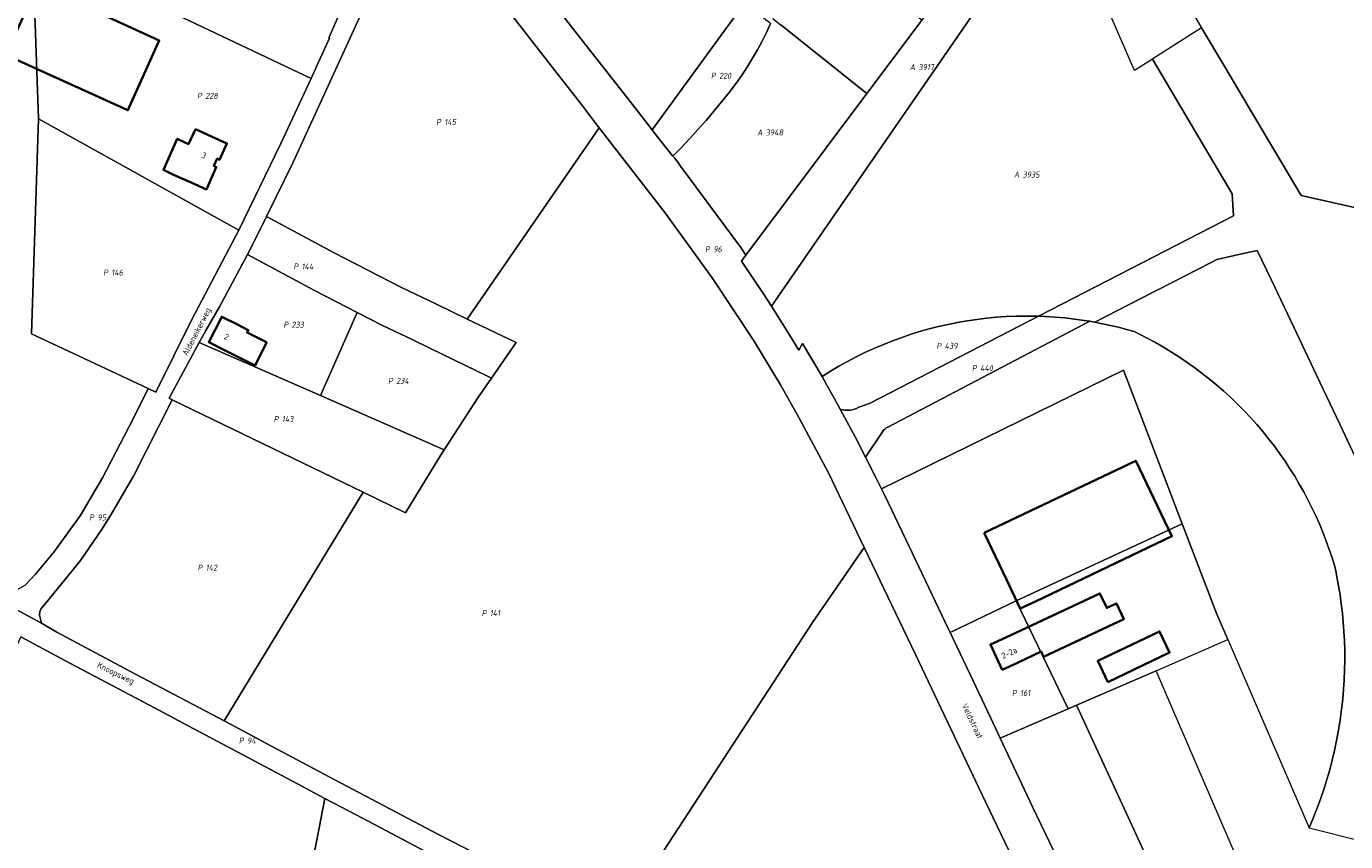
# Model space of a CAD drawing. Extents: x 184444 to 186844, y 346155 to 349219.
# Tile 31 of 49: x 185685 to 186078, y 347422 to 347665. Entities that reach past the tile are written whole.
import ezdxf
from ezdxf.enums import TextEntityAlignment as Align
from ezdxf.lldxf.tags import DXFTag

# ---------------------------------------------------------------- set-up
doc = ezdxf.new("R2010")
doc.units = 0
for name, color, linetype, lineweight in [('B-WE-KG-GRENS_PERCEEL-G', 150, 'KG-PERCEEL', 18), ('B-WE-KG-GRENS_PERCEEL-GV', 150, 'Continuous', 18), ('B-WE-KG-GRENS_PERCEEL-S', 150, 'Continuous', 25), ('B-WE-OG-BEBOUWING-G', 7, 'Continuous', 35), ('B-WE-OG-BEBOUWING_HUISNUMMER-T18', 1, 'Continuous', 18), ('B-WE-OG-BEBOUWING_STRAATNAAM-T18', 1, 'Continuous', 18)]:
    doc.layers.add(name, color=color, linetype=linetype, lineweight=lineweight)
doc.styles.add('NLCS-ISO', font='NLCS-ISO.ttf')
doc.styles.add('NLCS-ISO-M1000-T18', font='NLCS-ISO.ttf', dxfattribs={"height": 1.8})
doc.styles.get("Standard").update_dxf_attribs({"font": 'NLCS-ISO.ttf'})
tags = doc.linetypes.add('KG-PERCEEL', pattern='A,5.5,-2,["P",Standard,S=1.8,R=0,X=-0.5,Y=-0.9],-2,5.5,-2,[5,NLCS.SHX,S=0.75,R=0,X=0,Y=0],-2', length=19).pattern_tags.tags
tags[6] = DXFTag(74, 10)

# ---------------------------------------------------------------- blocks, each defined once
blk = doc.blocks.new('SKG-PERCEELNUMMER-SO')
at = {"style": 'NLCS-ISO', "oblique": 10, "flags": 1}
for tag, p in [('GEMEENTECODE', (0, 2.55)), ('PERCEELGROOTTE', (0, -2.45))]:
    blk.add_attdef(tag, text='', height=1.8, dxfattribs=at).set_placement(p, align=Align.MIDDLE_CENTER)
at = {"style": 'NLCS-ISO', "oblique": 10}
blk.add_attdef('SECTIE', text='', height=1.8, dxfattribs=at).set_placement((-0.5, 0), align=Align.MIDDLE_RIGHT)
blk.add_attdef('PERCEELNUMMER', text='', height=1.8, dxfattribs=at).set_placement((0.5, 0), align=Align.MIDDLE_LEFT)

msp = doc.modelspace()

# ---------------------------------------------------------------- linework, layer by layer
at = {"layer": 'B-WE-KG-GRENS_PERCEEL-G', "flags": 128}
for points in [[(185685.16, 347733.341), (185688.5, 347637.235)], [(185756.4, 347608.098), (185764.39, 347624.291), (185785.71, 347670.805), (185800.481, 347704.044), (185801.913, 347704.66)], [(185801.913, 347704.66), (185802.985, 347703.087), (185817.626, 347683.304), (185842.296, 347651.606), (185849.106, 347642.856), (185850.197, 347641.455), (185852.959, 347637.878), (185855.525, 347634.554)], [(185907.911, 347583.038), (185991.172, 347703.602)], [(185871.256, 347633.943), (185863.992, 347643.289), (185849.089, 347662.326), (185836.411, 347678.62), (185835.576, 347679.693)], [(185769.713, 347649.229), (185771.844, 347653.826), (185775.126, 347661.24), (185774.943, 347661.321), (185780.95, 347674.889), (185782.518, 347678.54), (185782.246, 347678.667)], [(185871.256, 347633.943), (185898.829, 347671.616)], [(185727.809, 347669.004), (185769.713, 347649.229)], [(185906.576, 347665.553), (185905.33, 347662.923), (185904.013, 347660.328), (185902.625, 347657.77), (185901.168, 347655.251), (185899.642, 347652.773), (185898.05, 347650.337), (185896.391, 347647.946)], [(185909.566, 347665.144), (185935.256, 347644.73)], [(185935.256, 347644.73), (185943.66, 347655.957), (185951.606, 347666.575)], [(185748.179, 347604.023), (185748.208, 347604.078), (185760.725, 347629.854), (185769.713, 347649.229)], [(185877.468, 347626.114), (185880.002, 347628.691), (185882.49, 347631.314), (185884.93, 347633.98), (185887.321, 347636.69), (185889.664, 347639.443), (185891.957, 347642.237), (185894.2, 347645.071), (185896.391, 347647.946)], [(185899.201, 347596.63), (185935.256, 347644.73)], [(185721.175, 347556.893), (185686.452, 347573.162), (185688.5, 347637.235)], [(185748.179, 347604.023), (185688.5, 347637.235)], [(185855.525, 347634.554), (185816.147, 347577.576)], [(185855.525, 347634.554), (185875.025, 347609.301), (185889.118, 347589.878), (185901.427, 347571.239), (185909.469, 347557.955), (185914.968, 347548.27), (185923.782, 347531.799), (185934.447, 347509.544)], [(185877.468, 347626.114), (185874.68, 347629.536), (185871.433, 347633.715), (185871.256, 347633.943)], [(185877.997, 347625.438), (185877.468, 347626.114)], [(185879.09, 347623.963), (185877.997, 347625.438)], [(185879.718, 347623.115), (185879.09, 347623.963)], [(185897.712, 347598.835), (185879.718, 347623.115)], [(185750.723, 347596.789), (185752.732, 347600.664), (185756.4, 347608.098)], [(185816.147, 347577.576), (185807.029, 347581.972), (185796.632, 347586.984), (185776.552, 347597.245), (185756.4, 347608.098)], [(186044.482, 347608.354), (185993.313, 347581.985)], [(185721.175, 347556.893), (185723.44, 347555.832), (185734.198, 347577.4), (185748.179, 347604.023)], [(185750.723, 347596.789), (185742.457, 347581.246), (185738.32, 347574.175), (185736.377, 347570.574)], [(185783.37, 347579.555), (185770.692, 347586.033), (185750.723, 347596.789)], [(185899.201, 347596.63), (185897.712, 347598.835)], [(185897.882, 347594.775), (185899.201, 347596.63)], [(185897.882, 347594.775), (185901.191, 347589.957), (185904.466, 347585.109)], [(185906.814, 347581.451), (185904.466, 347585.109)], [(186020.342, 347585.49), (186003.125, 347576.674), (186003.072, 347576.647)], [(185906.814, 347581.451), (185907.911, 347583.038)], [(185914.929, 347568.321), (185912.263, 347572.722), (185909.558, 347577.098), (185906.814, 347581.451)], [(185993.313, 347581.985), (185986.359, 347578.401)], [(185772.531, 347554.766), (185783.37, 347579.555)], [(185823.457, 347560.011), (185822.279, 347560.579), (185805.22, 347568.801), (185799.749, 347571.438), (185791.004, 347575.654), (185783.37, 347579.555)], [(185823.457, 347560.011), (185830.735, 347570.544), (185816.147, 347577.576)], [(185986.359, 347578.401), (185985.488, 347578.432), (185982.573, 347578.461), (185979.658, 347578.413), (185976.745, 347578.291), (185973.836, 347578.093), (185970.934, 347577.819), (185968.039, 347577.471), (185965.155, 347577.048), (185962.282, 347576.55), (185959.423, 347575.979), (185956.58, 347575.333), (185953.755, 347574.614), (185950.949, 347573.823), (185948.165, 347572.958), (185945.404, 347572.023), (185942.668, 347571.016), (185939.959, 347569.938), (185937.278, 347568.791), (185934.629, 347567.575), (185932.012, 347566.29), (185929.429, 347564.939), (185926.881, 347563.52), (185924.371, 347562.037), (185921.901, 347560.489)], [(185936.203, 347552.555), (185986.359, 347578.401)], [(185941.453, 347545.392), (186001.629, 347576.9)], [(185988.261, 347578.334), (185986.359, 347578.401)], [(185988.402, 347578.329), (185988.261, 347578.334)], [(186000, 347577.162), (185997.113, 347577.566), (185994.216, 347577.895), (185991.312, 347578.15), (185988.402, 347578.329)], [(186001.629, 347576.9), (186000, 347577.162)], [(186003.072, 347576.647), (186001.629, 347576.9)], [(186014.865, 347573.845), (186012.531, 347574.506), (186010.184, 347575.116), (186007.824, 347575.677), (186005.453, 347576.187), (186003.072, 347576.647)], [(185736.377, 347570.574), (185727.422, 347553.975)], [(185736.377, 347570.574), (185772.531, 347554.766)], [(185916.074, 347570.299), (185914.929, 347568.321)], [(185916.074, 347570.299), (185921.901, 347560.489)], [(185939.602, 347527.012), (186011.699, 347562.322), (186029.194, 347516.639)], [(185809.318, 347538.682), (185819.392, 347554.129), (185823.457, 347560.011)], [(185921.901, 347560.489), (185923.324, 347557.862), (185925.611, 347553.852), (185927.304, 347550.718)], [(185675.064, 347494.649), (185682.236, 347497.039), (185684.537, 347498.294), (185687.582, 347501.585), (185693.075, 347508.212), (185700.946, 347519.009), (185707.527, 347530.321), (185716.773, 347548.066), (185721.175, 347556.893)], [(185689.437, 347487.069), (185688.824, 347489.364), (185688.939, 347490.51), (185689.277, 347491.44), (185690.576, 347492.858), (185701.029, 347505.702), (185707.462, 347515.163), (185710.254, 347519.582), (185716.878, 347530.978), (185728.328, 347553.536)], [(185727.422, 347553.975), (185728.328, 347553.536)], [(185728.328, 347553.536), (185785.175, 347526.024)], [(185772.531, 347554.766), (185809.318, 347538.682)], [(185927.304, 347550.718), (185927.517, 347550.654), (185928.179, 347550.518), (185928.851, 347550.444), (185929.527, 347550.431), (185930.201, 347550.479), (185930.867, 347550.588), (185931.521, 347550.759), (185932.158, 347550.988), (185932.81, 347551.293)], [(185927.304, 347550.718), (185928.077, 347549.288)], [(185928.077, 347549.288), (185931.746, 347542.5), (185934.831, 347536.471)], [(185932.81, 347551.293), (185936.203, 347552.555)], [(185939.87, 347544.015), (185940.186, 347544.442), (185940.561, 347544.819), (185940.986, 347545.138), (185941.453, 347545.392)], [(185934.831, 347536.471), (185939.87, 347544.015)], [(185785.175, 347526.024), (185797.834, 347519.898), (185808.219, 347536.998), (185809.318, 347538.682)], [(185934.831, 347536.471), (185937.647, 347530.967), (185939.602, 347527.012)], [(185785.175, 347526.024), (185743.813, 347457.92)], [(185939.602, 347527.012), (185940.601, 347524.99), (185947.807, 347509.881), (185959.436, 347485.485), (185960.044, 347484.209)], [(185979.727, 347493.687), (186029.194, 347516.639)], [(185861.54, 347399.079), (185919.031, 347487.236), (185934.447, 347509.544)], [(185934.447, 347509.544), (185949.713, 347477.687), (185970.529, 347433.872), (185995.974, 347380.798), (186010.517, 347352.653)], [(185689.437, 347487.069), (185675.064, 347494.649)], [(185979.727, 347493.687), (185960.044, 347484.209)], [(185979.727, 347493.687), (185995.188, 347461.538)], [(185743.813, 347457.92), (185715.74, 347472.748), (185694.002, 347484.309), (185689.437, 347487.069)], [(185683.241, 347482.924), (185697.8, 347475.091), (185723.062, 347461.776), (185734.591, 347455.701), (185736.619, 347454.622), (185767.319, 347438.296), (185770.637, 347436.532), (185773.786, 347434.858)], [(185960.044, 347484.209), (185966.905, 347469.817), (185972.077, 347458.973), (185974.989, 347452.785)], [(185997.713, 347462.632), (186021.36, 347472.879)], [(185995.188, 347461.538), (185997.713, 347462.632)], [(185997.713, 347462.632), (186053.73, 347341.001)], [(185995.188, 347461.538), (185974.989, 347452.785)], [(185861.54, 347399.079), (185855.824, 347401.252), (185829.49, 347412.898), (185807.624, 347424.088), (185776.757, 347440.413), (185756.199, 347451.342), (185745.66, 347456.945), (185743.813, 347457.92)], [(185974.989, 347452.785), (185984.618, 347432.323), (186002.436, 347395.181), (186013.6, 347372.932), (186022.867, 347356.896), (186029.398, 347345.51), (186037.048, 347332.985)], [(185734.152, 347229.948), (185773.786, 347434.858)], [(185773.786, 347434.858), (185775.843, 347433.764), (185776.419, 347433.46), (185785.03, 347428.922), (185791.955, 347425.272), (185811.999, 347414.707), (185820.422, 347410.355), (185823.902, 347408.689)]]:
    msp.add_lwpolyline(points, dxfattribs=at)
at = {"layer": 'B-WE-KG-GRENS_PERCEEL-GV', "flags": 128}
for points in [[(186021.478, 347687.018), (186034.93, 347664.328), (186041.841, 347652.671), (186047.329, 347643.415), (186056.71, 347627.593), (186064.579, 347614.32), (186190.928, 347585.955), (186203.946, 347583.033), (186207.502, 347585.311), (186212.849, 347609.13), (186224.903, 347662.813), (186251.32, 347780.464)], [(185684.537, 347498.294), (185687.582, 347501.585), (185693.075, 347508.212), (185700.946, 347519.009), (185707.527, 347530.321), (185716.773, 347548.066), (185721.175, 347556.893), (185686.452, 347573.162), (185688.5, 347637.235), (185685.16, 347733.341)], [(185991.172, 347703.602), (185907.911, 347583.038), (185906.814, 347581.451), (185909.558, 347577.098), (185912.263, 347572.722), (185914.929, 347568.321), (185916.074, 347570.299), (185921.901, 347560.489), (185924.371, 347562.037), (185926.881, 347563.52), (185929.429, 347564.939), (185932.012, 347566.29), (185934.629, 347567.575), (185937.278, 347568.791), (185939.959, 347569.938), (185942.668, 347571.016), (185945.404, 347572.023), (185948.165, 347572.958), (185950.949, 347573.823), (185953.755, 347574.614), (185956.58, 347575.333), (185959.423, 347575.979), (185962.282, 347576.55), (185965.155, 347577.048), (185968.039, 347577.471), (185970.934, 347577.819), (185973.836, 347578.093), (185976.745, 347578.291), (185979.658, 347578.413), (185982.573, 347578.461), (185985.488, 347578.432), (185986.359, 347578.401), (185993.313, 347581.985), (186044.482, 347608.354), (186044.006, 347614.896), (186020.343, 347654.998), (186014.942, 347651.544), (186005.647, 347673.076)], [(185817.626, 347683.304), (185842.296, 347651.606), (185849.106, 347642.856), (185850.197, 347641.455), (185852.959, 347637.878), (185855.525, 347634.554), (185875.025, 347609.301), (185889.118, 347589.878), (185901.427, 347571.239), (185909.469, 347557.955), (185914.968, 347548.27), (185923.782, 347531.799), (185934.447, 347509.544), (185949.713, 347477.687), (185970.529, 347433.872), (185995.974, 347380.798)], [(185780.95, 347674.889), (185774.943, 347661.321), (185775.126, 347661.24), (185771.844, 347653.826), (185769.713, 347649.229), (185760.725, 347629.854), (185748.208, 347604.078), (185748.179, 347604.023), (185734.198, 347577.4), (185723.44, 347555.832), (185721.175, 347556.893), (185716.773, 347548.066), (185707.527, 347530.321), (185700.946, 347519.009), (185693.075, 347508.212), (185687.582, 347501.585), (185684.537, 347498.294)], [(186002.436, 347395.181), (185984.618, 347432.323), (185974.989, 347452.785), (185972.077, 347458.973), (185966.905, 347469.817), (185960.044, 347484.209), (185959.436, 347485.485), (185947.807, 347509.881), (185940.601, 347524.99), (185939.602, 347527.012), (185937.647, 347530.967), (185934.831, 347536.471), (185931.746, 347542.5), (185928.077, 347549.288), (185927.304, 347550.718), (185925.611, 347553.852), (185923.324, 347557.862), (185921.901, 347560.489), (185916.074, 347570.299), (185914.929, 347568.321), (185912.263, 347572.722), (185909.558, 347577.098), (185906.814, 347581.451), (185904.466, 347585.109), (185901.191, 347589.957), (185897.882, 347594.775), (185899.201, 347596.63), (185897.712, 347598.835), (185879.718, 347623.115), (185879.09, 347623.963), (185877.997, 347625.438), (185877.468, 347626.114), (185874.68, 347629.536), (185871.433, 347633.715), (185871.256, 347633.943), (185863.992, 347643.289), (185849.089, 347662.326), (185836.411, 347678.62)], [(185836.411, 347678.62), (185849.089, 347662.326), (185863.992, 347643.289), (185871.256, 347633.943), (185898.829, 347671.616)], [(185675.064, 347494.649), (185689.437, 347487.069), (185688.824, 347489.364), (185688.939, 347490.51), (185689.277, 347491.44), (185690.576, 347492.858), (185701.029, 347505.702), (185707.462, 347515.163), (185710.254, 347519.582), (185716.878, 347530.978), (185728.328, 347553.536), (185727.422, 347553.975), (185736.377, 347570.574), (185738.32, 347574.175), (185742.457, 347581.246), (185750.723, 347596.789), (185752.732, 347600.664), (185756.4, 347608.098), (185764.39, 347624.291), (185785.71, 347670.805)], [(185906.576, 347665.553), (185905.33, 347662.923), (185904.013, 347660.328), (185902.625, 347657.77), (185901.168, 347655.251), (185899.642, 347652.773), (185898.05, 347650.337), (185896.391, 347647.946), (185894.2, 347645.071), (185891.957, 347642.237), (185889.664, 347639.443), (185887.321, 347636.69), (185884.93, 347633.98), (185882.49, 347631.314), (185880.002, 347628.691), (185877.468, 347626.114), (185877.997, 347625.438), (185879.09, 347623.963), (185879.718, 347623.115), (185897.712, 347598.835), (185899.201, 347596.63), (185935.256, 347644.73), (185909.566, 347665.144)], [(186190.928, 347585.955), (186064.579, 347614.32), (186056.71, 347627.593), (186047.329, 347643.415), (186041.841, 347652.671), (186034.93, 347664.328), (186020.434, 347655.056), (186020.343, 347654.998), (186044.006, 347614.896), (186044.482, 347608.354), (185993.313, 347581.985), (185986.359, 347578.401), (185988.261, 347578.334), (185988.402, 347578.329), (185991.312, 347578.15), (185994.216, 347577.895), (185997.113, 347577.566), (186000, 347577.162), (186001.629, 347576.9), (186003.072, 347576.647), (186003.125, 347576.674), (186020.342, 347585.49), (186022.086, 347586.384), (186037.606, 347594.331), (186039.449, 347595.275), (186047.822, 347597.178), (186051.516, 347598.018), (186055.742, 347589.113), (186062.376, 347575.137), (186069.155, 347560.853), (186076.092, 347546.239), (186083.778, 347530.047)], [(185861.54, 347399.079), (185919.031, 347487.236), (185934.447, 347509.544), (185923.782, 347531.799), (185914.968, 347548.27), (185909.469, 347557.955), (185901.427, 347571.239), (185889.118, 347589.878), (185875.025, 347609.301), (185855.525, 347634.554), (185816.147, 347577.576), (185830.735, 347570.544), (185823.457, 347560.011), (185819.392, 347554.129), (185809.318, 347538.682), (185808.219, 347536.998), (185797.834, 347519.898), (185785.175, 347526.024), (185743.813, 347457.92), (185745.66, 347456.945), (185756.199, 347451.342), (185776.757, 347440.413), (185807.624, 347424.088), (185829.49, 347412.898)], [(186083.778, 347530.047), (186076.092, 347546.239), (186069.155, 347560.853), (186062.376, 347575.137), (186055.742, 347589.113), (186051.516, 347598.018), (186047.822, 347597.178), (186039.449, 347595.275), (186037.606, 347594.331), (186022.086, 347586.384), (186020.342, 347585.49), (186003.125, 347576.674), (186003.072, 347576.647), (186005.453, 347576.187), (186007.824, 347575.677), (186010.184, 347575.116), (186012.531, 347574.506), (186014.865, 347573.845), (186016.295, 347573.151), (186018.774, 347571.888), (186021.221, 347570.564), (186023.634, 347569.181), (186026.013, 347567.739), (186028.356, 347566.238), (186030.661, 347564.681), (186032.927, 347563.067), (186035.153, 347561.398), (186037.337, 347559.675), (186039.478, 347557.899), (186041.575, 347556.07), (186043.627, 347554.189), (186045.632, 347552.257), (186047.589, 347550.278), (186049.497, 347548.25), (186051.354, 347546.177), (186053.16, 347544.058), (186054.913, 347541.896), (186056.613, 347539.691), (186058.258, 347537.445), (186059.785, 347535.25), (186061.26, 347533.019), (186062.681, 347530.754), (186064.049, 347528.457), (186065.362, 347526.127), (186066.619, 347523.767), (186067.82, 347521.379), (186068.965, 347518.962), (186070.027, 347516.577), (186071.034, 347514.168), (186071.986, 347511.737), (186072.881, 347509.284), (186073.719, 347506.811), (186074.5, 347504.32), (186074.882, 347502.57), (186075.239, 347500.816), (186075.734, 347498.139), (186076.171, 347495.451), (186076.549, 347492.755), (186076.869, 347490.051), (186077.13, 347487.341), (186077.333, 347484.626), (186077.483, 347481.74), (186077.567, 347478.851), (186077.585, 347475.961), (186077.536, 347473.071), (186077.421, 347470.184), (186077.24, 347467.299), (186076.992, 347464.42), (186076.649, 347461.313), (186076.229, 347458.215), (186075.733, 347455.128), (186075.16, 347452.055), (186074.54, 347449.13), (186073.851, 347446.22), (186073.093, 347443.328), (186072.267, 347440.454), (186071.353, 347437.54), (186070.368, 347434.65), (186069.313, 347431.784), (186068.189, 347428.944), (186066.996, 347426.133), (186082.389, 347422.239)], [(185829.49, 347412.898), (185807.624, 347424.088), (185776.757, 347440.413), (185756.199, 347451.342), (185745.66, 347456.945), (185743.813, 347457.92), (185715.74, 347472.748), (185694.002, 347484.309), (185689.437, 347487.069), (185675.064, 347494.649)], [(185683.241, 347482.924), (185697.8, 347475.091), (185723.062, 347461.776), (185734.591, 347455.701), (185736.619, 347454.622), (185767.319, 347438.296), (185770.637, 347436.532), (185773.786, 347434.858), (185775.843, 347433.764), (185776.419, 347433.46), (185785.03, 347428.922), (185791.955, 347425.272), (185811.999, 347414.707)]]:
    msp.add_lwpolyline(points, dxfattribs=at)
for points in [[(185726.024, 347704.881), (185732.724, 347732.942), (185720.691, 347733.044), (185705.255, 347733.173), (185685.16, 347733.341), (185688.5, 347637.235), (185748.179, 347604.023), (185748.208, 347604.078), (185760.725, 347629.854), (185769.713, 347649.229), (185727.809, 347669.004), (185724.508, 347670.562), (185717.333, 347673.949), (185719.938, 347679.286)], [(185907.911, 347583.038), (185991.172, 347703.602), (185991.431, 347703.977), (185986.193, 347712.85), (185985.864, 347712.41), (185967.694, 347688.085), (185951.606, 347666.575), (185943.66, 347655.957), (185935.256, 347644.73), (185899.201, 347596.63), (185897.882, 347594.775), (185901.191, 347589.957), (185904.466, 347585.109), (185906.814, 347581.451)], [(185726.024, 347704.881), (185719.938, 347679.286), (185717.333, 347673.949), (185724.508, 347670.562), (185727.809, 347669.004), (185769.713, 347649.229), (185771.844, 347653.826), (185775.126, 347661.24), (185774.943, 347661.321), (185780.95, 347674.889), (185782.518, 347678.54), (185782.246, 347678.667), (185761.254, 347688.456), (185738.441, 347699.092)], [(185756.4, 347608.098), (185776.552, 347597.245), (185796.632, 347586.984), (185807.029, 347581.972), (185816.147, 347577.576), (185855.525, 347634.554), (185852.959, 347637.878), (185850.197, 347641.455), (185849.106, 347642.856), (185842.296, 347651.606), (185817.626, 347683.304), (185802.985, 347703.087), (185801.913, 347704.66), (185800.481, 347704.044), (185785.71, 347670.805), (185764.39, 347624.291)], [(185909.524, 347665.178), (185909.566, 347665.144), (185935.256, 347644.73), (185943.66, 347655.957), (185951.606, 347666.575), (185917.779, 347691.988), (185917.532, 347692.174), (185914.562, 347694.406), (185914.223, 347691.841), (185913.816, 347689.286), (185913.344, 347686.743), (185912.805, 347684.212), (185912.2, 347681.697), (185911.53, 347679.198), (185910.795, 347676.717), (185909.996, 347674.257), (185909.132, 347671.818), (185908.205, 347669.402), (185907.216, 347667.012)], [(185906.576, 347665.553), (185898.829, 347671.616), (185871.256, 347633.943), (185871.433, 347633.715), (185874.68, 347629.536), (185877.468, 347626.114), (185880.002, 347628.691), (185882.49, 347631.314), (185884.93, 347633.98), (185887.321, 347636.69), (185889.664, 347639.443), (185891.957, 347642.237), (185894.2, 347645.071), (185896.391, 347647.946), (185898.05, 347650.337), (185899.642, 347652.773), (185901.168, 347655.251), (185902.625, 347657.77), (185904.013, 347660.328), (185905.33, 347662.923)], [(185721.175, 347556.893), (185723.44, 347555.832), (185734.198, 347577.4), (185748.179, 347604.023), (185688.5, 347637.235), (185686.452, 347573.162)], [(185823.457, 347560.011), (185830.735, 347570.544), (185816.147, 347577.576), (185807.029, 347581.972), (185796.632, 347586.984), (185776.552, 347597.245), (185756.4, 347608.098), (185752.732, 347600.664), (185750.723, 347596.789), (185770.692, 347586.033), (185783.37, 347579.555), (185791.004, 347575.654), (185799.749, 347571.438), (185805.22, 347568.801), (185822.279, 347560.579)], [(185783.37, 347579.555), (185770.692, 347586.033), (185750.723, 347596.789), (185742.457, 347581.246), (185738.32, 347574.175), (185736.377, 347570.574), (185772.531, 347554.766)], [(185783.37, 347579.555), (185772.531, 347554.766), (185809.318, 347538.682), (185819.392, 347554.129), (185823.457, 347560.011), (185822.279, 347560.579), (185805.22, 347568.801), (185799.749, 347571.438), (185791.004, 347575.654)], [(185932.81, 347551.293), (185936.203, 347552.555), (185986.359, 347578.401), (185985.488, 347578.432), (185982.573, 347578.461), (185979.658, 347578.413), (185976.745, 347578.291), (185973.836, 347578.093), (185970.934, 347577.819), (185968.039, 347577.471), (185965.155, 347577.048), (185962.282, 347576.55), (185959.423, 347575.979), (185956.58, 347575.333), (185953.755, 347574.614), (185950.949, 347573.823), (185948.165, 347572.958), (185945.404, 347572.023), (185942.668, 347571.016), (185939.959, 347569.938), (185937.278, 347568.791), (185934.629, 347567.575), (185932.012, 347566.29), (185929.429, 347564.939), (185926.881, 347563.52), (185924.371, 347562.037), (185921.901, 347560.489), (185923.324, 347557.862), (185925.611, 347553.852), (185927.304, 347550.718), (185927.517, 347550.654), (185928.179, 347550.518), (185928.851, 347550.444), (185929.527, 347550.431), (185930.201, 347550.479), (185930.867, 347550.588), (185931.521, 347550.759), (185932.158, 347550.988)], [(185988.402, 347578.329), (185988.261, 347578.334), (185986.359, 347578.401), (185936.203, 347552.555), (185932.81, 347551.293), (185932.158, 347550.988), (185931.521, 347550.759), (185930.867, 347550.588), (185930.201, 347550.479), (185929.527, 347550.431), (185928.851, 347550.444), (185928.179, 347550.518), (185927.517, 347550.654), (185927.304, 347550.718), (185928.077, 347549.288), (185931.746, 347542.5), (185934.831, 347536.471), (185939.87, 347544.015), (185940.186, 347544.442), (185940.561, 347544.819), (185940.986, 347545.138), (185941.453, 347545.392), (186001.629, 347576.9), (186000, 347577.162), (185997.113, 347577.566), (185994.216, 347577.895), (185991.312, 347578.15)], [(186001.629, 347576.9), (185941.453, 347545.392), (185940.986, 347545.138), (185940.561, 347544.819), (185940.186, 347544.442), (185939.87, 347544.015), (185934.831, 347536.471), (185937.647, 347530.967), (185939.602, 347527.012), (186011.699, 347562.322), (186029.194, 347516.639), (186039.492, 347489.75), (186042.774, 347482.158), (186066.996, 347426.133), (186068.189, 347428.944), (186069.313, 347431.784), (186070.368, 347434.65), (186071.353, 347437.54), (186072.267, 347440.454), (186073.093, 347443.328), (186073.851, 347446.22), (186074.54, 347449.13), (186075.16, 347452.055), (186075.733, 347455.128), (186076.229, 347458.215), (186076.649, 347461.313), (186076.992, 347464.42), (186077.24, 347467.299), (186077.421, 347470.184), (186077.536, 347473.071), (186077.585, 347475.961), (186077.567, 347478.851), (186077.483, 347481.74), (186077.333, 347484.626), (186077.13, 347487.341), (186076.869, 347490.051), (186076.549, 347492.755), (186076.171, 347495.451), (186075.734, 347498.139), (186075.239, 347500.816), (186074.882, 347502.57), (186074.5, 347504.32), (186073.719, 347506.811), (186072.881, 347509.284), (186071.986, 347511.737), (186071.034, 347514.168), (186070.027, 347516.577), (186068.965, 347518.962), (186067.82, 347521.379), (186066.619, 347523.767), (186065.362, 347526.127), (186064.049, 347528.457), (186062.681, 347530.754), (186061.26, 347533.019), (186059.785, 347535.25), (186058.258, 347537.445), (186056.613, 347539.691), (186054.913, 347541.896), (186053.16, 347544.058), (186051.354, 347546.177), (186049.497, 347548.25), (186047.589, 347550.278), (186045.632, 347552.257), (186043.627, 347554.189), (186041.575, 347556.07), (186039.478, 347557.899), (186037.337, 347559.675), (186035.153, 347561.398), (186032.927, 347563.067), (186030.661, 347564.681), (186028.356, 347566.238), (186026.013, 347567.739), (186023.634, 347569.181), (186021.221, 347570.564), (186018.774, 347571.888), (186016.295, 347573.151), (186014.865, 347573.845), (186012.531, 347574.506), (186010.184, 347575.116), (186007.824, 347575.677), (186005.453, 347576.187), (186003.072, 347576.647)], [(185809.318, 347538.682), (185772.531, 347554.766), (185736.377, 347570.574), (185727.422, 347553.975), (185728.328, 347553.536), (185785.175, 347526.024), (185797.834, 347519.898), (185808.219, 347536.998)], [(186029.194, 347516.639), (186011.699, 347562.322), (185939.602, 347527.012), (185940.601, 347524.99), (185947.807, 347509.881), (185959.436, 347485.485), (185960.044, 347484.209), (185979.727, 347493.687)], [(185689.437, 347487.069), (185694.002, 347484.309), (185715.74, 347472.748), (185743.813, 347457.92), (185785.175, 347526.024), (185728.328, 347553.536), (185716.878, 347530.978), (185710.254, 347519.582), (185707.462, 347515.163), (185701.029, 347505.702), (185690.576, 347492.858), (185689.277, 347491.44), (185688.939, 347490.51), (185688.824, 347489.364)], [(186029.194, 347516.639), (185979.727, 347493.687), (185995.188, 347461.538), (185997.713, 347462.632), (186021.36, 347472.879), (186042.774, 347482.158), (186039.492, 347489.75)], [(185934.447, 347509.544), (185919.031, 347487.236), (185861.54, 347399.079), (185883.989, 347390.546), (185905.952, 347382.782), (185922.833, 347377.284), (185949.386, 347369.15), (185984.886, 347358.867), (186009.804, 347351.851), (186010.517, 347352.653), (185995.974, 347380.798), (185970.529, 347433.872), (185949.713, 347477.687)], [(185979.727, 347493.687), (185960.044, 347484.209), (185966.905, 347469.817), (185972.077, 347458.973), (185974.989, 347452.785), (185995.188, 347461.538)], [(185653.985, 347225.703), (185734.152, 347229.948), (185773.786, 347434.858), (185770.637, 347436.532), (185767.319, 347438.296), (185736.619, 347454.622), (185734.591, 347455.701), (185723.062, 347461.776), (185697.8, 347475.091), (185683.241, 347482.924), (185677.294, 347470.136), (185653.614, 347416.287), (185639.183, 347384.482), (185618.434, 347339.39), (185624.503, 347318.588), (185637.898, 347273.352), (185640.091, 347265.948), (185641.998, 347259.786), (185643.016, 347256.495), (185646.984, 347243.673), (185650.727, 347232.923), (185652.284, 347229.258), (185652.787, 347228.075)], [(186053.73, 347341.001), (186067.293, 347347.52), (186074.111, 347350.797), (186066.83, 347367.649), (186021.36, 347472.879), (185997.713, 347462.632)], [(185997.713, 347462.632), (185995.188, 347461.538), (185974.989, 347452.785), (185984.618, 347432.323), (186002.436, 347395.181), (186013.6, 347372.932), (186022.867, 347356.896), (186029.398, 347345.51), (186037.048, 347332.985), (186043.058, 347335.873), (186053.73, 347341.001)], [(185734.152, 347229.948), (185737.085, 347230.103), (185746.041, 347230.577), (185791.329, 347232.975), (185792.209, 347233.022), (185823.902, 347408.689), (185820.422, 347410.355), (185811.999, 347414.707), (185791.955, 347425.272), (185785.03, 347428.922), (185776.419, 347433.46), (185775.843, 347433.764), (185773.786, 347434.858)]]:
    msp.add_lwpolyline(points, close=True, dxfattribs=at)
at = {"layer": 'B-WE-OG-BEBOUWING-G', "flags": 128}
for points in [[(185679.209, 347656.075), (185715.122, 347639.749), (185724.479, 347660.508), (185688.168, 347677.141), (185687.863, 347676.457), (185686.329, 347673.021), (185678.841, 347656.242)], [(185733.92, 347618.199), (185738.488, 347616.165), (185741.457, 347622.832), (185740.747, 347623.146), (185741.739, 347625.33), (185742.419, 347624.999), (185744.618, 347629.859), (185740.063, 347631.92), (185735.277, 347634.086), (185733.152, 347629.672), (185729.842, 347631.266), (185725.681, 347621.978), (185728.739, 347620.506)], [(185756.189, 347570.753), (185750.62, 347573.551), (185750.985, 347574.278), (185747.525, 347576.017), (185743.057, 347578.262), (185739.235, 347570.657), (185743.703, 347568.412), (185752.987, 347563.747), (185756.443, 347570.625)], [(185970.192, 347513.892), (185976.823, 347500), (185980.948, 347491.358), (185985.46, 347493.512), (186026.106, 347512.916), (186015.399, 347535.346)], [(185975.583, 347473.12), (185980.11, 347475.242), (185987.161, 347478.547), (185987.887, 347476.997), (186011.776, 347488.194), (186009.569, 347492.903), (186006.686, 347491.552), (186004.646, 347495.905), (185976.589, 347482.754), (185972.062, 347480.632)], [(186006.987, 347469.483), (186025.423, 347478.291), (186022.422, 347484.574), (186003.985, 347475.765)]]:
    msp.add_lwpolyline(points, close=True, dxfattribs=at)

# ---------------------------------------------------------------- block references
at = {"layer": 'B-WE-KG-GRENS_PERCEEL-S'}
for p, values in [((185950.107, 347652.58), {'PERCEELNUMMER': '3917', 'SECTIE': 'A'}), ((185890.726, 347649.993), {'PERCEELNUMMER': '220', 'SECTIE': 'P'}), ((185737.675, 347644.015), {'PERCEELNUMMER': '228', 'SECTIE': 'P'}), ((185808.898, 347636.245), {'PERCEELNUMMER': '145', 'SECTIE': 'P'}), ((185904.63, 347633.13), {'PERCEELNUMMER': '3948', 'SECTIE': 'A'}), ((185981.133, 347620.592), {'PERCEELNUMMER': '3935', 'SECTIE': 'A'}), ((185888.995, 347598.345), {'PERCEELNUMMER': '96', 'SECTIE': 'P'}), ((185709.695, 347591.425), {'PERCEELNUMMER': '146', 'SECTIE': 'P'}), ((185766.365, 347593.215), {'PERCEELNUMMER': '144', 'SECTIE': 'P'}), ((185763.375, 347575.885), {'PERCEELNUMMER': '233', 'SECTIE': 'P'}), ((185957.914, 347569.594), {'PERCEELNUMMER': '439', 'SECTIE': 'P'}), ((185968.461, 347562.953), {'PERCEELNUMMER': '440', 'SECTIE': 'P'}), ((185794.555, 347559.155), {'PERCEELNUMMER': '234', 'SECTIE': 'P'}), ((185760.489, 347547.795), {'PERCEELNUMMER': '143', 'SECTIE': 'P'}), ((185705.545, 347518.495), {'PERCEELNUMMER': '95', 'SECTIE': 'P'}), ((185737.814, 347503.552), {'PERCEELNUMMER': '142', 'SECTIE': 'P'}), ((185822.431, 347490.017), {'PERCEELNUMMER': '141', 'SECTIE': 'P'}), ((185980.392, 347466.242), {'PERCEELNUMMER': '161', 'SECTIE': 'P'}), ((185750.115, 347452.035), {'PERCEELNUMMER': '94', 'SECTIE': 'P'})]:
    msp.add_blockref('SKG-PERCEELNUMMER-SO', p, dxfattribs=at).add_auto_attribs(values)

# ---------------------------------------------------------------- texts
at = {"layer": 'B-WE-OG-BEBOUWING_HUISNUMMER-T18', "style": 'NLCS-ISO-M1000-T18'}
for s, rotation, p in [('3', 335.6, (185737.788, 347626.303)), ('2', 333.4, (185744.517, 347572.259)), ('2-2a', 25.1, (185977.636, 347478.164))]:
    msp.add_text(s, height=1.8, rotation=rotation, dxfattribs=at).set_placement(p, align=Align.MIDDLE)
at = {"layer": 'B-WE-OG-BEBOUWING_STRAATNAAM-T18', "style": 'NLCS-ISO-M1000-T18'}
for s, rotation, p in [('Aldeneikerweg', 62.9, (185735.804, 347573.715)), ('Knoopsweg', 334.3, (185711.417, 347471.917)), ('Veldstraat', 295.4, (185966.7, 347457.885))]:
    msp.add_text(s, height=1.8, rotation=rotation, dxfattribs=at).set_placement(p, align=Align.MIDDLE)

doc.saveas('drawing.dxf')
